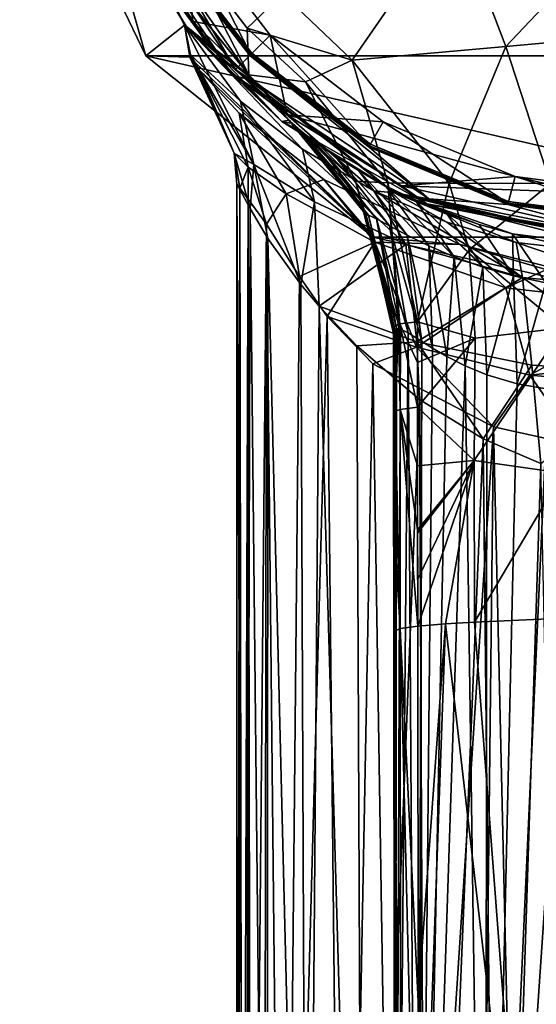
# Model space of a CAD drawing. Header units: metres. Extents: x -22 to 22, y -113 to 37.
# Tile 5 of 9: x -22 to -4, y -48 to -13. Entities that reach past the tile are written whole.
import ezdxf

# ---------------------------------------------------------------- set-up
doc = ezdxf.new("R2010")
doc.units = ezdxf.units.M
doc.layers.add('solid_13478041', color=7, linetype='CONTINUOUS')

msp = doc.modelspace()

# ---------------------------------------------------------------- linework, layer by layer
at = {"layer": 'solid_13478041'}
for points in [[(-22.423258, -5.118313), (-17.98205, -14.340339), (-20.731228, -4.731768, 119.01458)], [(-17.98205, -14.340339), (-16.625154, -13.258119, 119.01458), (-20.731228, -4.731768, 119.01458)], [(-19.370436, -8.023498, 119.712242), (-20.731228, -4.731768, 119.01458), (-16.625154, -13.258119, 119.01458)], [(-22.423258, -5.118313), (22.423258, -5.118313), (17.98205, -14.340339)], [(-22.423258, -5.118313), (17.98205, -14.340339), (-17.98205, -14.340339)], [(-19.546028, -8.097062, 122.539291), (-18.835915, -9.155485, 122.449997), (-16.32608, -13.126424, 122.449997)], [(-14.964399, -14.962169, 122.539291), (-19.546028, -8.097062, 122.539291), (-16.32608, -13.126424, 122.449997)], [(-14.964399, -14.962169, 122.539291), (-19.114676, -9.274648, 122.754044), (-19.546028, -8.097062, 122.539291)], [(-14.82549, -14.82549, 119.712242), (-19.370436, -8.023498, 119.712242), (-16.625154, -13.258119, 119.01458)], [(-14.82549, -14.82549, 119.712242), (-17.547897, -10.135104, 120), (-19.370436, -8.023498, 119.712242)], [(0.007188, -8.394929, 140.401337), (-7.120455, -9.278905, 139.962021), (-5.309127, -14.012709, 140.578278)], [(0.005364, -13.532842, 141.01944), (0.007188, -8.394929, 140.401337), (-5.309127, -14.012709, 140.578278)], [(-19.114676, -9.274648, 122.754044), (-16.567957, -13.300102, 122.753975), (-18.147671, -10.692455, 136.418762)], [(-14.964399, -14.962169, 122.539291), (-16.567957, -13.300102, 122.753975), (-19.114676, -9.274648, 122.754044)], [(-16.32608, -13.126424, 122.449997), (-18.835915, -9.155485, 122.449997), (-16.667433, -9.623079, 122.449997)], [(-7.120455, -9.278905, 139.962021), (-13.157582, -12.152683, 138.881241), (-10.7248, -14.495638, 139.360748)], [(-5.309127, -14.012709, 140.578278), (-7.120455, -9.278905, 139.962021), (-10.7248, -14.495638, 139.360748)], [(-17.503628, -10.105724, 120.432518), (-14.291653, -14.291653, 120.432518), (-16.667433, -9.623079, 122.449997)], [(-14.291653, -14.291653, 120.432518), (-13.608958, -13.608958, 122.449997), (-16.667433, -9.623079, 122.449997)], [(-16.32608, -13.126424, 122.449997), (-16.667433, -9.623079, 122.449997), (-13.608958, -13.608958, 122.449997)], [(-17.450413, -10.075, 120), (-17.547897, -10.135104, 120), (-14.325743, -14.332538, 120)], [(-14.82549, -14.82549, 119.712242), (-14.325743, -14.332538, 120), (-17.547897, -10.135104, 120)], [(-17.537014, -10.125, 120.099998), (-17.450413, -10.075, 120), (-14.24831, -14.248077, 120)], [(-14.318913, -14.318913, 120.23999), (-17.503628, -10.105724, 120.432518), (-17.537014, -10.125, 120.23999)], [(-17.537014, -10.125, 120.099998), (-14.24831, -14.248077, 120), (-14.318913, -14.318913, 120.099998)], [(-17.537014, -10.125, 120.23999), (-17.537014, -10.125, 120.099998), (-14.318913, -14.318913, 120.099998)], [(-14.318913, -14.318913, 120.23999), (-17.537014, -10.125, 120.23999), (-14.318913, -14.318913, 120.099998)], [(-14.318913, -14.318913, 120.23999), (-14.291653, -14.291653, 120.432518), (-17.503628, -10.105724, 120.432518)], [(-14.24831, -14.248077, 120), (-17.450413, -10.075, 120), (-14.325743, -14.332538, 120)], [(-14.359334, -15.012787, 138.14325), (-16.76236, -10.300618, 138.095932), (-17.391665, -10.620089, 137.869873)], [(-13.157582, -12.152683, 138.881241), (-16.76236, -10.300618, 138.095932), (-14.412161, -13.363471, 138.538422)], [(-14.359334, -15.012787, 138.14325), (-14.412161, -13.363471, 138.538422), (-16.76236, -10.300618, 138.095932)], [(-15.826896, -13.889918, 136.856186), (-17.84823, -10.708539, 137.519974), (-18.147671, -10.692455, 136.418762)], [(-16.567957, -13.300102, 122.753975), (-15.826896, -13.889918, 136.856186), (-18.147671, -10.692455, 136.418762)], [(-14.359334, -15.012787, 138.14325), (-17.82052, -10.707552, 137.551422), (-17.84823, -10.708539, 137.519974)], [(-15.826896, -13.889918, 136.856186), (-14.359334, -15.012787, 138.14325), (-17.84823, -10.708539, 137.519974)], [(-14.359334, -15.012787, 138.14325), (-17.391665, -10.620089, 137.869873), (-17.82052, -10.707552, 137.551422)], [(-10.7248, -14.495638, 139.360748), (-13.157582, -12.152683, 138.881241), (-14.412161, -13.363471, 138.538422)], [(-13.005991, -16.416796, 122.449997), (-16.32608, -13.126424, 122.449997), (-13.608958, -13.608958, 122.449997)], [(-14.964399, -14.962169, 122.539291), (-16.32608, -13.126424, 122.449997), (-13.005991, -16.416796, 122.449997)], [(-17.98205, -14.340339), (-16.433723, -14.383327, 79.602867), (-16.625154, -13.258119, 119.01458)], [(-9.95874, -19.096558, 100.299858), (-9.226265, -19.158537, 119.01458), (-16.625154, -13.258119, 119.01458)], [(-14.82549, -14.82549, 119.712242), (-16.625154, -13.258119, 119.01458), (-9.226265, -19.158537, 119.01458)], [(-12.467804, -17.622444, 96.894432), (-9.95874, -19.096558, 100.299858), (-16.625154, -13.258119, 119.01458)], [(-14.655985, -15.939247, 92.357635), (-12.467804, -17.622444, 96.894432), (-16.625154, -13.258119, 119.01458)], [(-15.876415, -14.814079, 88.151749), (-14.655985, -15.939247, 92.357635), (-16.625154, -13.258119, 119.01458)], [(-16.411947, -14.307465, 84.149689), (-15.876415, -14.814079, 88.151749), (-16.625154, -13.258119, 119.01458)], [(-16.433723, -14.383327, 79.602867), (-16.411947, -14.307465, 84.149689), (-16.625154, -13.258119, 119.01458)], [(-16.567957, -13.300102, 122.753975), (-13.191714, -16.654387, 122.754028), (-15.826896, -13.889918, 136.856186)], [(-14.964399, -14.962169, 122.539291), (-13.191714, -16.654387, 122.754028), (-16.567957, -13.300102, 122.753975)], [(-10.7248, -14.495638, 139.360748), (-14.412161, -13.363471, 138.538422), (-12.366573, -15.257587, 138.906631)], [(-14.359334, -15.012787, 138.14325), (-12.366573, -15.257587, 138.906631), (-14.412161, -13.363471, 138.538422)], [(-14.291653, -14.291653, 120.432518), (-10.105724, -17.503628, 120.432518), (-13.608958, -13.608958, 122.449997)], [(-10.105724, -17.503628, 120.432518), (-9.623079, -16.667433, 122.449997), (-13.608958, -13.608958, 122.449997)], [(-13.005991, -16.416796, 122.449997), (-13.608958, -13.608958, 122.449997), (-9.623079, -16.667433, 122.449997)], [(0.005364, -13.532842, 141.01944), (-5.309127, -14.012709, 140.578278), (-3.738162, -18.837345, 141.255478)], [(-15.826896, -13.889918, 136.856186), (-12.952489, -16.599375, 137.339813), (-14.359334, -15.012787, 138.14325)], [(-13.191714, -16.654387, 122.754028), (-12.952489, -16.599375, 137.339813), (-15.826896, -13.889918, 136.856186)], [(-5.309127, -14.012709, 140.578278), (-10.7248, -14.495638, 139.360748), (-7.302653, -18.820074, 140.21991)], [(-3.738162, -18.837345, 141.255478), (-5.309127, -14.012709, 140.578278), (-7.302653, -18.820074, 140.21991)], [(-17.98205, -14.340339), (17.98205, -14.340339), (9.979559, -20.722153)], [(-17.98205, -14.340339), (9.979559, -20.722153), (-9.979559, -20.722153)], [(-17.98205, -14.340339), (-9.979559, -20.722153), (-16.433723, -14.383327, 79.602867)], [(-14.867767, -17.7705, 81.905342), (-16.411947, -14.307465, 84.149689), (-16.433723, -14.383327, 79.602867)], [(-9.979559, -20.722153), (-16.119247, -14.822166, 75.558907), (-16.433723, -14.383327, 79.602867)], [(-14.867767, -17.7705, 81.905342), (-16.433723, -14.383327, 79.602867), (-16.119247, -14.822166, 75.558907)], [(-14.178694, -18.169577, 87.328117), (-15.876415, -14.814079, 88.151749), (-16.411947, -14.307465, 84.149689)], [(-14.867767, -17.7705, 81.905342), (-14.178694, -18.169577, 87.328117), (-16.411947, -14.307465, 84.149689)], [(-8.023498, -19.370436, 119.712242), (-14.325743, -14.332538, 120), (-14.82549, -14.82549, 119.712242)], [(-14.24831, -14.248077, 120), (-14.325743, -14.332538, 120), (-10.126459, -17.55286, 120)], [(-8.023498, -19.370436, 119.712242), (-10.126459, -17.55286, 120), (-14.325743, -14.332538, 120)], [(-14.318913, -14.318913, 120.099998), (-14.24831, -14.248077, 120), (-10.07499, -17.450396, 120)], [(-10.125, -17.537014, 120.23999), (-14.291653, -14.291653, 120.432518), (-14.318913, -14.318913, 120.23999)], [(-14.318913, -14.318913, 120.099998), (-10.07499, -17.450396, 120), (-10.125, -17.537014, 120.099998)], [(-14.318913, -14.318913, 120.23999), (-14.318913, -14.318913, 120.099998), (-10.125, -17.537014, 120.099998)], [(-10.125, -17.537014, 120.23999), (-14.318913, -14.318913, 120.23999), (-10.125, -17.537014, 120.099998)], [(-10.125, -17.537014, 120.23999), (-10.105724, -17.503628, 120.432518), (-14.291653, -14.291653, 120.432518)], [(-10.07499, -17.450396, 120), (-14.24831, -14.248077, 120), (-10.126459, -17.55286, 120)], [(-10.7248, -14.495638, 139.360748), (-12.366573, -15.257587, 138.906631), (-9.460979, -18.806686, 139.465439)], [(-7.302653, -18.820074, 140.21991), (-10.7248, -14.495638, 139.360748), (-9.460979, -18.806686, 139.465439)], [(-9.979559, -20.722153), (-14.70314, -16.358509, 68.909447), (-16.119247, -14.822166, 75.558907)], [(-14.384451, -18.257696, 75.914009), (-16.119247, -14.822166, 75.558907), (-14.70314, -16.358509, 68.909447)], [(-14.384451, -18.257696, 75.914009), (-14.867767, -17.7705, 81.905342), (-16.119247, -14.822166, 75.558907)], [(-14.178694, -18.169577, 87.328117), (-14.655985, -15.939247, 92.357635), (-15.876415, -14.814079, 88.151749)], [(-8.023498, -19.370436, 119.712242), (-14.82549, -14.82549, 119.712242), (-9.226265, -19.158537, 119.01458)], [(-14.964399, -14.962169, 122.539291), (-13.005991, -16.416796, 122.449997), (-8.988166, -18.919512, 122.449997)], [(-8.096952, -19.550644, 122.539291), (-14.964399, -14.962169, 122.539291), (-8.988166, -18.919512, 122.449997)], [(-8.096952, -19.550644, 122.539291), (-13.191714, -16.654387, 122.754028), (-14.964399, -14.962169, 122.539291)], [(-14.359334, -15.012787, 138.14325), (-12.952489, -16.599375, 137.339813), (-12.941959, -16.607569, 137.341385)], [(-14.359334, -15.012787, 138.14325), (-12.941959, -16.607569, 137.341385), (-12.931421, -16.615759, 137.342911)], [(-14.359334, -15.012787, 138.14325), (-12.931421, -16.615759, 137.342911), (-10.597754, -18.752439, 138.73259)], [(-14.359334, -15.012787, 138.14325), (-10.597754, -18.752439, 138.73259), (-12.366573, -15.257587, 138.906631)], [(-10.597754, -18.752439, 138.73259), (-9.460979, -18.806686, 139.465439), (-12.366573, -15.257587, 138.906631)], [(-12.044956, -19.473286, 92.494949), (-12.467804, -17.622444, 96.894432), (-14.655985, -15.939247, 92.357635)], [(-14.178694, -18.169577, 87.328117), (-12.044956, -19.473286, 92.494949), (-14.655985, -15.939247, 92.357635)], [(-9.979559, -20.722153), (-11.711179, -18.692354, 64.593552), (-14.70314, -16.358509, 68.909447)], [(-13.04688, -19.198879, 70.864288), (-14.70314, -16.358509, 68.909447), (-11.711179, -18.692354, 64.593552)], [(-13.04688, -19.198879, 70.864288), (-14.384451, -18.257696, 75.914009), (-14.70314, -16.358509, 68.909447)], [(-13.191714, -16.654387, 122.754028), (-12.951773, -16.599932, 137.048218), (-12.952489, -16.599375, 137.339813)], [(-13.191714, -16.654387, 122.754028), (-12.824758, -16.72489, 135.477676), (-12.951773, -16.599932, 137.048218)], [(-13.005991, -16.416796, 122.449997), (-9.623079, -16.667433, 122.449997), (-4.98111, -18.5902, 122.449997)], [(-8.988166, -18.919512, 122.449997), (-13.005991, -16.416796, 122.449997), (-4.98111, -18.5902, 122.449997)], [(-12.951773, -16.599932, 137.048218), (-12.941959, -16.607569, 137.341385), (-12.952489, -16.599375, 137.339813)], [(-12.951773, -16.599932, 137.048218), (-12.941605, -16.607843, 137.048737), (-12.941959, -16.607569, 137.341385)], [(-10.229611, -19.936796, 137.208817), (-12.941605, -16.607843, 137.048737), (-12.951773, -16.599932, 137.048218)], [(-12.824758, -16.72489, 135.477676), (-10.229611, -19.936796, 137.208817), (-12.951773, -16.599932, 137.048218)], [(-12.931421, -16.615759, 137.049271), (-12.931421, -16.615759, 137.342911), (-12.941959, -16.607569, 137.341385)], [(-12.941605, -16.607843, 137.048737), (-12.931421, -16.615759, 137.049271), (-12.941959, -16.607569, 137.341385)], [(-10.229611, -19.936796, 137.208817), (-12.931421, -16.615759, 137.049271), (-12.941605, -16.607843, 137.048737)], [(-12.931421, -16.615759, 137.049271), (-12.92895, -16.617678, 137.196091), (-12.931421, -16.615759, 137.342911)], [(-11.390432, -18.121719, 137.133438), (-12.931421, -16.615759, 137.342911), (-12.92895, -16.617678, 137.196091)], [(-10.276647, -19.84201, 137.762314), (-12.931421, -16.615759, 137.342911), (-11.390432, -18.121719, 137.133438)], [(-10.276647, -19.84201, 137.762314), (-10.597754, -18.752439, 138.73259), (-12.931421, -16.615759, 137.342911)], [(-11.390432, -18.121719, 137.133438), (-12.92895, -16.617678, 137.196091), (-12.931421, -16.615759, 137.049271)], [(-11.390432, -18.121719, 137.133438), (-12.931421, -16.615759, 137.049271), (-10.229611, -19.936796, 137.208817)], [(-13.191714, -16.654387, 122.754028), (-12.018101, -17.374916, 131.706467), (-12.523156, -16.982838, 133.614349)], [(-13.191714, -16.654387, 122.754028), (-9.126506, -19.185848, 122.754005), (-12.018101, -17.374916, 131.706467)], [(-13.191714, -16.654387, 122.754028), (-12.523156, -16.982838, 133.614349), (-12.824758, -16.72489, 135.477676)], [(-8.096952, -19.550644, 122.539291), (-9.126506, -19.185848, 122.754005), (-13.191714, -16.654387, 122.754028)], [(-12.824758, -16.72489, 135.477676), (-10.146593, -19.942657, 135.720367), (-10.229611, -19.936796, 137.208817)], [(-12.824758, -16.72489, 135.477676), (-12.523156, -16.982838, 133.614349), (-10.146593, -19.942657, 135.720367)], [(-10.105724, -17.503628, 120.432518), (-5.231108, -19.52276, 120.432518), (-9.623079, -16.667433, 122.449997)], [(-5.231108, -19.52276, 120.432518), (-4.98111, -18.5902, 122.449997), (-9.623079, -16.667433, 122.449997)], [(-12.523156, -16.982838, 133.614349), (-9.867843, -20.076487, 134.285126), (-10.146593, -19.942657, 135.720367)], [(-12.523156, -16.982838, 133.614349), (-12.018101, -17.374916, 131.706467), (-9.867843, -20.076487, 134.285126)], [(-8.826951, -20.983221, 97.002892), (-9.95874, -19.096558, 100.299858), (-12.467804, -17.622444, 96.894432)], [(-12.044956, -19.473286, 92.494949), (-8.826951, -20.983221, 97.002892), (-12.467804, -17.622444, 96.894432)], [(-12.018101, -17.374916, 131.706467), (-9.410768, -20.325003, 132.93779), (-9.867843, -20.076487, 134.285126)], [(-12.018101, -17.374916, 131.706467), (-11.332273, -17.85751, 129.956009), (-9.410768, -20.325003, 132.93779)], [(-9.126506, -19.185848, 122.754005), (-11.332273, -17.85751, 129.956009), (-12.018101, -17.374916, 131.706467)], [(-10.07499, -17.450396, 120), (-10.126459, -17.55286, 120), (-5.236999, -19.576067, 120)], [(-8.023498, -19.370436, 119.712242), (-5.236999, -19.576067, 120), (-10.126459, -17.55286, 120)], [(-10.125, -17.537014, 120.099998), (-10.07499, -17.450396, 120), (-5.215042, -19.463438, 120)], [(-5.241086, -19.559998, 120.23999), (-10.105724, -17.503628, 120.432518), (-10.125, -17.537014, 120.23999)], [(-10.125, -17.537014, 120.099998), (-5.215042, -19.463438, 120), (-5.241086, -19.559998, 120.099998)], [(-10.125, -17.537014, 120.23999), (-10.125, -17.537014, 120.099998), (-5.241086, -19.559998, 120.099998)], [(-5.241086, -19.559998, 120.23999), (-10.125, -17.537014, 120.23999), (-5.241086, -19.559998, 120.099998)], [(-5.241086, -19.559998, 120.23999), (-5.231108, -19.52276, 120.432518), (-10.105724, -17.503628, 120.432518)], [(-5.215042, -19.463438, 120), (-10.07499, -17.450396, 120), (-5.236999, -19.576067, 120)], [(-14.867767, -17.7705, 81.905342), (-14.670086, -19.000809, 79.577202), (-14.78291, -18.851894, 82.213776)], [(-14.384451, -18.257696, 75.914009), (-14.670086, -19.000809, 79.577202), (-14.867767, -17.7705, 81.905342)], [(-14.867767, -17.7705, 81.905342), (-14.78291, -18.851894, 82.213776), (-14.313368, -19.708599, 86.140579)], [(-14.867767, -17.7705, 81.905342), (-14.313368, -19.708599, 86.140579), (-14.178694, -18.169577, 87.328117)], [(-11.332273, -17.85751, 129.956009), (-8.788347, -20.655159, 131.711594), (-9.410768, -20.325003, 132.93779)], [(-11.332273, -17.85751, 129.956009), (-10.502422, -18.381216, 128.436707), (-8.788347, -20.655159, 131.711594)], [(-9.126506, -19.185848, 122.754005), (-10.502422, -18.381216, 128.436707), (-11.332273, -17.85751, 129.956009)], [(-14.384451, -18.257696, 75.914009), (-14.380754, -19.381996, 76.977875), (-14.670086, -19.000809, 79.577202)], [(-14.384451, -18.257696, 75.914009), (-13.739895, -20.269939, 73.522697), (-14.380754, -19.381996, 76.977875)], [(-13.04688, -19.198879, 70.864288), (-13.739895, -20.269939, 73.522697), (-14.384451, -18.257696, 75.914009)], [(-14.178694, -18.169577, 87.328117), (-14.313368, -19.708599, 86.140579), (-13.685074, -20.773056, 88.113136)], [(-14.178694, -18.169577, 87.328117), (-13.685074, -20.773056, 88.113136), (-12.524125, -22.388124, 90.494392)], [(-14.178694, -18.169577, 87.328117), (-12.524125, -22.388124, 90.494392), (-12.044956, -19.473286, 92.494949)], [(-10.276647, -19.84201, 137.762314), (-11.390432, -18.121719, 137.133438), (-10.229611, -19.936796, 137.208817)], [(-9.922886, -20.901546, 67.247818), (-13.04688, -19.198879, 70.864288), (-11.711179, -18.692354, 64.593552)], [(-9.979559, -20.722153), (-6.913759, -20.98562, 62.04583), (-11.711179, -18.692354, 64.593552)], [(-9.922886, -20.901546, 67.247818), (-11.711179, -18.692354, 64.593552), (-6.913759, -20.98562, 62.04583)], [(-10.502422, -18.381216, 128.436707), (-8.019405, -21.030008, 130.626923), (-8.788347, -20.655159, 131.711594)], [(-10.502422, -18.381216, 128.436707), (-9.549799, -18.913036, 127.143692), (-8.019405, -21.030008, 130.626923)], [(-9.126506, -19.185848, 122.754005), (-9.549799, -18.913036, 127.143692), (-10.502422, -18.381216, 128.436707)], [(-8.988166, -18.919512, 122.449997), (-4.98111, -18.5902, 122.449997), (0, -19.245974, 122.449997)], [(-5.231108, -19.52276, 120.432518), (0, -20.211449, 120.432518), (-4.98111, -18.5902, 122.449997)], [(0, -19.754482, 121.45359), (0, -19.245974, 122.449997), (-4.98111, -18.5902, 122.449997)], [(0, -20.211449, 120.432518), (0, -19.754482, 121.45359), (-4.98111, -18.5902, 122.449997)], [(-14.78291, -18.851894, 82.213776), (-14.783982, -77.69352, 89.321884), (-14.4797, -77.305649, 92.480835)], [(-14.78291, -18.851894, 82.213776), (-14.670086, -19.000809, 79.577202), (-14.783982, -77.69352, 89.321884)], [(-14.670086, -19.000809, 79.577202), (-14.723838, -77.916336, 87.507156), (-14.783982, -77.69352, 89.321884)], [(-14.313368, -19.708599, 86.140579), (-14.78291, -18.851894, 82.213776), (-14.4797, -77.305649, 92.480835)], [(-14.670086, -19.000809, 79.577202), (-14.582272, -78.110046, 85.929497), (-14.723838, -77.916336, 87.507156)], [(-14.670086, -19.000809, 79.577202), (-14.380754, -19.381996, 76.977875), (-14.582272, -78.110046, 85.929497)], [(-10.597754, -18.752439, 138.73259), (-9.083198, -23.780178, 139.066284), (-9.460979, -18.806686, 139.465439)], [(-9.267756, -23.894167, 138.066849), (-9.083198, -23.780178, 139.066284), (-10.597754, -18.752439, 138.73259)], [(-10.276647, -19.84201, 137.762314), (-9.267756, -23.894167, 138.066849), (-10.597754, -18.752439, 138.73259)], [(-9.549799, -18.913036, 127.143692), (-7.124729, -21.413687, 129.698135), (-8.019405, -21.030008, 130.626923)], [(-9.549799, -18.913036, 127.143692), (-8.505888, -19.420424, 126.08165), (-7.124729, -21.413687, 129.698135)], [(-9.126506, -19.185848, 122.754005), (-8.505888, -19.420424, 126.08165), (-9.549799, -18.913036, 127.143692)], [(-7.302653, -18.820074, 140.21991), (-9.460979, -18.806686, 139.465439), (-8.424347, -23.696064, 139.791626)], [(-9.035979, -23.766449, 139.162643), (-8.424347, -23.696064, 139.791626), (-9.460979, -18.806686, 139.465439)], [(-9.083198, -23.780178, 139.066284), (-9.035979, -23.766449, 139.162643), (-9.460979, -18.806686, 139.465439)], [(-8.988166, -18.919512, 122.449997), (0, -19.245974, 122.449997), (0, -20.945965, 122.449997)], [(-8.096952, -19.550644, 122.539291), (-8.988166, -18.919512, 122.449997), (0, -20.945965, 122.449997)], [(-6.60082, -21.173019, 140.562729), (-7.302653, -18.820074, 140.21991), (-8.424347, -23.696064, 139.791626)], [(-3.738162, -18.837345, 141.255478), (-7.302653, -18.820074, 140.21991), (-6.60082, -21.173019, 140.562729)], [(-3.281589, -23.916632, 141.910202), (-3.738162, -18.837345, 141.255478), (-6.60082, -21.173019, 140.562729)], [(-14.380754, -19.381996, 76.977875), (-14.424662, -78.276573, 84.573296), (-14.582272, -78.110046, 85.929497)], [(-14.380754, -19.381996, 76.977875), (-14.269146, -78.428978, 83.332024), (-14.424662, -78.276573, 84.573296)], [(-14.380754, -19.381996, 76.977875), (-13.739895, -20.269939, 73.522697), (-14.269146, -78.428978, 83.332024)], [(-13.04688, -19.198879, 70.864288), (-12.577089, -22.102419, 71.372017), (-13.739895, -20.269939, 73.522697)], [(-9.922886, -20.901546, 67.247818), (-12.577089, -22.102419, 71.372017), (-13.04688, -19.198879, 70.864288)], [(-9.95874, -19.096558, 100.299858), (-7.385991, -20.195181, 102.620865), (-9.226265, -19.158537, 119.01458)], [(-4.723785, -22.144739, 100.21962), (-7.385991, -20.195181, 102.620865), (-9.95874, -19.096558, 100.299858)], [(-8.826951, -20.983221, 97.002892), (-4.723785, -22.144739, 100.21962), (-9.95874, -19.096558, 100.299858)], [(-9.226265, -19.158537, 119.01458), (0, -21.467997, 105.051651), (0, -21.26437, 119.01458)], [(-4.948078, -20.905153, 104.03949), (0, -21.467997, 105.051651), (-9.226265, -19.158537, 119.01458)], [(-8.023498, -19.370436, 119.712242), (-9.226265, -19.158537, 119.01458), (0, -21.26437, 119.01458)], [(-7.385991, -20.195181, 102.620865), (-4.948078, -20.905153, 104.03949), (-9.226265, -19.158537, 119.01458)], [(-9.126506, -19.185848, 122.754005), (0, -21.245939, 122.754005), (-5.080267, -20.610044, 124.176094)], [(-9.126506, -19.185848, 122.754005), (0, -21.159508, 122.539291), (0, -21.245939, 122.754005)], [(-9.126506, -19.185848, 122.754005), (-5.080267, -20.610044, 124.176094), (-6.251965, -20.279259, 124.612846)], [(-9.126506, -19.185848, 122.754005), (-6.251965, -20.279259, 124.612846), (-7.39815, -19.880795, 125.242188)], [(-9.126506, -19.185848, 122.754005), (-7.39815, -19.880795, 125.242188), (-8.505888, -19.420424, 126.08165)], [(-8.096952, -19.550644, 122.539291), (0, -21.159508, 122.539291), (-9.126506, -19.185848, 122.754005)], [(-8.023498, -19.370436, 119.712242), (0, -21.26437, 119.01458), (0, -20.96641, 119.712242)], [(-8.023498, -19.370436, 119.712242), (0, -20.96641, 119.712242), (-5.236999, -19.576067, 120)], [(-14.313368, -19.708599, 86.140579), (-14.4797, -77.305649, 92.480835), (-13.708631, -77.00106, 94.961502)], [(-13.685074, -20.773056, 88.113136), (-14.313368, -19.708599, 86.140579), (-13.708631, -77.00106, 94.961502)], [(-12.044956, -19.473286, 92.494949), (-12.524125, -22.388124, 90.494392), (-11.881556, -23.144476, 91.517822)], [(-12.044956, -19.473286, 92.494949), (-11.881556, -23.144476, 91.517822), (-8.826951, -20.983221, 97.002892)], [(-8.505888, -19.420424, 126.08165), (-6.125721, -21.774582, 128.934952), (-7.124729, -21.413687, 129.698135)], [(-8.505888, -19.420424, 126.08165), (-7.39815, -19.880795, 125.242188), (-6.125721, -21.774582, 128.934952)], [(-8.096952, -19.550644, 122.539291), (0, -20.945965, 122.449997), (0, -21.159508, 122.539291)], [(-5.241086, -19.559998, 120.099998), (-5.215042, -19.463438, 120), (0, -20.15, 120)], [(0, -20.25, 120.23999), (-5.231108, -19.52276, 120.432518), (-5.241086, -19.559998, 120.23999)], [(0, -20.220711, 120.029289), (-5.241086, -19.559998, 120.099998), (0, -20.15, 120)], [(-5.241086, -19.559998, 120.23999), (-5.241086, -19.559998, 120.099998), (0, -20.25, 120.099998)], [(0, -20.220711, 120.029289), (0, -20.25, 120.099998), (-5.241086, -19.559998, 120.099998)], [(0, -20.25, 120.23999), (-5.241086, -19.559998, 120.23999), (0, -20.25, 120.099998)], [(-5.215042, -19.463438, 120), (-5.236999, -19.576067, 120), (0, -20.264477, 120)], [(0, -20.96641, 119.712242), (0, -20.264477, 120), (-5.236999, -19.576067, 120)], [(0, -20.240267, 120.338165), (0, -20.211449, 120.432518), (-5.231108, -19.52276, 120.432518)], [(0, -20.240267, 120.338165), (-5.231108, -19.52276, 120.432518), (0, -20.25, 120.23999)], [(-5.215042, -19.463438, 120), (0, -20.264477, 120), (0, -20.15, 120)], [(-10.276647, -19.84201, 137.762314), (-10.229611, -19.936796, 137.208817), (-9.267756, -23.894167, 138.066849)], [(-10.229611, -19.936796, 137.208817), (-9.265576, -24.117336, 137.335739), (-9.265608, -24.088861, 137.335007)], [(-9.267756, -23.894167, 138.066849), (-10.229611, -19.936796, 137.208817), (-9.265608, -24.088861, 137.335007)], [(-10.229611, -19.936796, 137.208817), (-9.221937, -23.979279, 136.471298), (-9.265576, -24.117336, 137.335739)], [(-10.229611, -19.936796, 137.208817), (-10.146593, -19.942657, 135.720367), (-9.221937, -23.979279, 136.471298)], [(-10.146593, -19.942657, 135.720367), (-9.154045, -23.941128, 135.966553), (-9.221937, -23.979279, 136.471298)], [(-10.146593, -19.942657, 135.720367), (-9.867843, -20.076487, 134.285126), (-9.154045, -23.941128, 135.966553)], [(-9.867843, -20.076487, 134.285126), (-9.015226, -23.961992, 135.310242), (-9.154045, -23.941128, 135.966553)], [(-9.867843, -20.076487, 134.285126), (-8.748378, -24.094664, 134.476913), (-9.015226, -23.961992, 135.310242)], [(-9.867843, -20.076487, 134.285126), (-9.410768, -20.325003, 132.93779), (-8.748378, -24.094664, 134.476913)], [(-7.39815, -19.880795, 125.242188), (-5.044085, -22.08614, 128.344223), (-6.125721, -21.774582, 128.934952)], [(-7.39815, -19.880795, 125.242188), (-6.251965, -20.279259, 124.612846), (-5.044085, -22.08614, 128.344223)], [(-13.739895, -20.269939, 73.522697), (-13.827688, -78.714783, 81.004333), (-14.269146, -78.428978, 83.332024)], [(-13.739895, -20.269939, 73.522697), (-13.130824, -78.932472, 79.231422), (-13.827688, -78.714783, 81.004333)], [(-13.739895, -20.269939, 73.522697), (-12.577089, -22.102419, 71.372017), (-13.130824, -78.932472, 79.231422)], [(-9.410768, -20.325003, 132.93779), (-8.264361, -24.397804, 133.462051), (-8.748378, -24.094664, 134.476913)], [(-9.410768, -20.325003, 132.93779), (-8.788347, -20.655159, 131.711594), (-8.264361, -24.397804, 133.462051)], [(-4.723785, -22.144739, 100.21962), (-4.948078, -20.905153, 104.03949), (-7.385991, -20.195181, 102.620865)], [(-6.251965, -20.279259, 124.612846), (-5.080267, -20.610044, 124.176094), (-5.044085, -22.08614, 128.344223)], [(-13.685074, -20.773056, 88.113136), (-13.708631, -77.00106, 94.961502), (-12.29805, -76.688774, 97.504845)], [(-12.524125, -22.388124, 90.494392), (-13.685074, -20.773056, 88.113136), (-12.29805, -76.688774, 97.504845)], [(-9.979559, -20.722153), (9.979559, -20.722153), (0, -23)], [(-9.979559, -20.722153), (0, -23), (-6.913759, -20.98562, 62.04583)], [(-8.788347, -20.655159, 131.711594), (-7.892471, -24.630545, 132.880432), (-8.264361, -24.397804, 133.462051)], [(-8.788347, -20.655159, 131.711594), (-8.019405, -21.030008, 130.626923), (-7.892471, -24.630545, 132.880432)], [(-5.080267, -20.610044, 124.176094), (0, -21.245939, 122.754005), (-3.893902, -20.87023, 123.918762)], [(-5.080267, -20.610044, 124.176094), (-3.89947, -22.3283, 127.930107), (-5.044085, -22.08614, 128.344223)], [(-5.080267, -20.610044, 124.176094), (-3.893902, -20.87023, 123.918762), (-3.89947, -22.3283, 127.930107)], [(-9.922886, -20.901546, 67.247818), (-11.59986, -23.51437, 70.497368), (-12.577089, -22.102419, 71.372017)], [(-8.439587, -24.406126, 95.343422), (-8.826951, -20.983221, 97.002892), (-11.881556, -23.144476, 91.517822)], [(-8.456244, -24.591335, 68.748268), (-11.59986, -23.51437, 70.497368), (-9.922886, -20.901546, 67.247818)], [(-5.312315, -22.500612, 65.393845), (-9.922886, -20.901546, 67.247818), (-6.913759, -20.98562, 62.04583)], [(-8.456244, -24.591335, 68.748268), (-9.922886, -20.901546, 67.247818), (-5.312315, -22.500612, 65.393845)], [(-8.439587, -24.406126, 95.343422), (-4.723785, -22.144739, 100.21962), (-8.826951, -20.983221, 97.002892)], [(-8.019405, -21.030008, 130.626923), (-7.389653, -24.923256, 132.246307), (-7.892471, -24.630545, 132.880432)], [(-8.019405, -21.030008, 130.626923), (-7.124729, -21.413687, 129.698135), (-7.389653, -24.923256, 132.246307)], [(-3.717113, -21.790142, 61.377296), (-6.913759, -20.98562, 62.04583), (0, -23)], [(-5.312315, -22.500612, 65.393845), (-6.913759, -20.98562, 62.04583), (-3.717113, -21.790142, 61.377296)], [(0.000018, -22.587132, 101.3554), (0, -21.467997, 105.051651), (-4.948078, -20.905153, 104.03949)], [(-4.723785, -22.144739, 100.21962), (0.000018, -22.587132, 101.3554), (-4.948078, -20.905153, 104.03949)], [(-6.386399, -24.275675, 140.894791), (-6.60082, -21.173019, 140.562729), (-8.424347, -23.696064, 139.791626)], [(-7.124729, -21.413687, 129.698135), (-6.73855, -25.25457, 131.595062), (-7.389653, -24.923256, 132.246307)], [(-7.124729, -21.413687, 129.698135), (-6.125721, -21.774582, 128.934952), (-6.73855, -25.25457, 131.595062)], [(-3.281589, -23.916632, 141.910202), (-6.60082, -21.173019, 140.562729), (-6.386399, -24.275675, 140.894791)], [(-6.125721, -21.774582, 128.934952), (-5.979685, -25.569872, 131.001129), (-6.73855, -25.25457, 131.595062)], [(-6.125721, -21.774582, 128.934952), (-5.044085, -22.08614, 128.344223), (-5.979685, -25.569872, 131.001129)], [(-5.312315, -22.500612, 65.393845), (-3.717113, -21.790142, 61.377296), (-0.000004, -23.119978, 64.827888)], [(-12.577089, -22.102419, 71.372017), (-11.59986, -23.51437, 70.497368), (-13.130824, -78.932472, 79.231422)], [(-4.40041, -25.226219, 97.937912), (-4.723785, -22.144739, 100.21962), (-8.439587, -24.406126, 95.343422)], [(-5.044085, -22.08614, 128.344223), (-4.914252, -25.889362, 130.37999), (-5.979685, -25.569872, 131.001129)], [(-5.044085, -22.08614, 128.344223), (-3.89947, -22.3283, 127.930107), (-4.914252, -25.889362, 130.37999)], [(-4.723785, -22.144739, 100.21962), (0.000015, -25.502769, 98.811775), (0.000018, -22.587132, 101.3554)], [(-4.40041, -25.226219, 97.937912), (0.000015, -25.502769, 98.811775), (-4.723785, -22.144739, 100.21962)], [(-11.881556, -23.144476, 91.517822), (-12.524125, -22.388124, 90.494392), (-12.29805, -76.688774, 97.504845)], [(-4.467405, -25.57913, 67.79348), (-8.456244, -24.591335, 68.748268), (-5.312315, -22.500612, 65.393845)], [(-4.467405, -25.57913, 67.79348), (-5.312315, -22.500612, 65.393845), (-0.000004, -23.119978, 64.827888)], [(-3.89947, -22.3283, 127.930107), (-3.815564, -26.07729, 129.936554), (-4.914252, -25.889362, 130.37999)], [(-11.881556, -23.144476, 91.517822), (-12.29805, -76.688774, 97.504845), (-10.328196, -76.399315, 99.86232)], [(-10.551111, -24.544415, 93.268593), (-11.881556, -23.144476, 91.517822), (-10.328196, -76.399315, 99.86232)], [(-8.439587, -24.406126, 95.343422), (-11.881556, -23.144476, 91.517822), (-10.551111, -24.544415, 93.268593)], [(-4.467405, -25.57913, 67.79348), (-0.000004, -23.119978, 64.827888), (-0.000001, -25.098455, 66.941223)], [(-11.59986, -23.51437, 70.497368), (-11.010064, -79.220367, 76.886711), (-13.130824, -78.932472, 79.231422)], [(-11.59986, -23.51437, 70.497368), (-9.996603, -25.174866, 69.654007), (-11.010064, -79.220367, 76.886711)], [(-8.456244, -24.591335, 68.748268), (-9.996603, -25.174866, 69.654007), (-11.59986, -23.51437, 70.497368)], [(-9.200497, -26.846035, 138.834122), (-9.083198, -23.780178, 139.066284), (-9.267756, -23.894167, 138.066849)], [(-9.266143, -23.99062, 138.073257), (-9.267756, -23.894167, 138.066849), (-9.265608, -24.088861, 137.335007)], [(-9.200497, -26.846035, 138.834122), (-9.267756, -23.894167, 138.066849), (-9.266143, -23.99062, 138.073257)], [(-9.200497, -26.846035, 138.834122), (-9.029176, -26.787249, 139.295578), (-9.083198, -23.780178, 139.066284)], [(-9.029176, -26.787249, 139.295578), (-9.035979, -23.766449, 139.162643), (-9.083198, -23.780178, 139.066284)], [(-9.035979, -23.766449, 139.162643), (-8.422688, -25.137646, 139.856903), (-8.424347, -23.696064, 139.791626)], [(-9.035979, -23.766449, 139.162643), (-8.420597, -26.70509, 139.973557), (-8.422688, -25.137646, 139.856903)], [(-9.029176, -26.787249, 139.295578), (-8.420597, -26.70509, 139.973557), (-9.035979, -23.766449, 139.162643)], [(-8.422688, -25.137646, 139.856903), (-6.386399, -24.275675, 140.894791), (-8.424347, -23.696064, 139.791626)], [(-9.266143, -23.99062, 138.073257), (-9.265608, -24.088861, 137.335007), (-9.265608, -24.088861, 138.079788)], [(-9.200497, -26.846035, 138.834122), (-9.266143, -23.99062, 138.073257), (-9.265608, -24.088861, 138.079788)], [(-9.265576, -24.117336, 137.335739), (-9.265544, -24.146301, 137.336502), (-9.265608, -24.088861, 138.079788)], [(-9.265608, -24.088861, 138.079788), (-9.265608, -24.088861, 137.335007), (-9.265576, -24.117336, 137.335739)], [(-9.265608, -24.088861, 138.079788), (-9.265544, -24.146301, 137.336502), (-9.264108, -25.436987, 138.173462)], [(-9.200497, -26.846035, 138.834122), (-9.265608, -24.088861, 138.079788), (-9.264108, -25.436987, 138.173462)], [(-9.221937, -23.979279, 136.471298), (-9.265544, -24.146301, 137.336502), (-9.265576, -24.117336, 137.335739)], [(-9.210111, -73.961212, 143.564774), (-9.265544, -24.146301, 137.336502), (-9.221937, -23.979279, 136.471298)], [(-9.264108, -25.436987, 138.173462), (-9.265544, -24.146301, 137.336502), (-9.262475, -26.904196, 138.293839)], [(-9.210111, -73.961212, 143.564774), (-9.262475, -26.904196, 138.293839), (-9.265544, -24.146301, 137.336502)], [(-9.210111, -73.961212, 143.564774), (-9.221937, -23.979279, 136.471298), (-9.154045, -23.941128, 135.966553)], [(-9.210111, -73.961212, 143.564774), (-9.154045, -23.941128, 135.966553), (-9.015226, -23.961992, 135.310242)], [(-9.210111, -73.961212, 143.564774), (-9.015226, -23.961992, 135.310242), (-8.748378, -24.094664, 134.476913)], [(-8.430458, -74.387733, 140.146423), (-9.210111, -73.961212, 143.564774), (-8.748378, -24.094664, 134.476913)], [(-8.430458, -74.387733, 140.146423), (-8.748378, -24.094664, 134.476913), (-8.264361, -24.397804, 133.462051)], [(-3.281589, -23.916632, 141.910202), (-6.386399, -24.275675, 140.894791), (-6.428256, -28.580423, 141.344009)], [(-3.302671, -29.025902, 142.522125), (-3.281589, -23.916632, 141.910202), (-6.428256, -28.580423, 141.344009)], [(-8.439587, -24.406126, 95.343422), (-10.551111, -24.544415, 93.268593), (-8.349854, -26.43976, 95.370941)], [(-8.349854, -26.43976, 95.370941), (-10.551111, -24.544415, 93.268593), (-10.328196, -76.399315, 99.86232)], [(-8.456244, -24.591335, 68.748268), (-5.750175, -27.397911, 68.585129), (-9.996603, -25.174866, 69.654007)], [(-4.467405, -25.57913, 67.79348), (-5.750175, -27.397911, 68.585129), (-8.456244, -24.591335, 68.748268)], [(-8.439587, -24.406126, 95.343422), (-8.349854, -26.43976, 95.370941), (-6.111636, -27.825304, 96.806755)], [(-4.40041, -25.226219, 97.937912), (-8.439587, -24.406126, 95.343422), (-6.111636, -27.825304, 96.806755)], [(-8.367523, -74.403656, 140.018478), (-8.430458, -74.387733, 140.146423), (-8.264361, -24.397804, 133.462051)], [(-8.422688, -25.137646, 139.856903), (-8.420597, -26.70509, 139.973557), (-6.386399, -24.275675, 140.894791)], [(-8.420597, -26.70509, 139.973557), (-6.428256, -28.580423, 141.344009), (-6.386399, -24.275675, 140.894791)], [(-8.367523, -74.403656, 140.018478), (-8.264361, -24.397804, 133.462051), (-7.892471, -24.630545, 132.880432)], [(-8.367523, -74.403656, 140.018478), (-7.892471, -24.630545, 132.880432), (-7.389653, -24.923256, 132.246307)], [(-8.367523, -74.403656, 140.018478), (-7.389653, -24.923256, 132.246307), (-6.73855, -25.25457, 131.595062)], [(-9.996603, -25.174866, 69.654007), (-9.132416, -79.339874, 75.913391), (-11.010064, -79.220367, 76.886711)], [(-9.996603, -25.174866, 69.654007), (-5.750175, -27.397911, 68.585129), (-9.132416, -79.339874, 75.913391)], [(-6.025743, -74.750259, 137.225433), (-8.367523, -74.403656, 140.018478), (-6.73855, -25.25457, 131.595062)], [(-6.025743, -74.750259, 137.225433), (-6.73855, -25.25457, 131.595062), (-5.979685, -25.569872, 131.001129)], [(-4.40041, -25.226219, 97.937912), (-6.111636, -27.825304, 96.806755), (-4.074791, -28.692501, 97.642448)], [(-4.467405, -25.57913, 67.79348), (-0.000001, -25.098455, 66.941223), (-0.000002, -25.960337, 67.455841)], [(-4.40041, -25.226219, 97.937912), (-4.074791, -28.692501, 97.642448), (0.000015, -25.502769, 98.811775)], [(-9.200497, -26.846035, 138.834122), (-9.264108, -25.436987, 138.173462), (-9.262475, -26.904196, 138.293839)], [(-6.025743, -74.750259, 137.225433), (-5.979685, -25.569872, 131.001129), (-4.914252, -25.889362, 130.37999)], [(-4.467405, -25.57913, 67.79348), (-2.722232, -28.067574, 68.267586), (-5.750175, -27.397911, 68.585129)], [(-4.467405, -25.57913, 67.79348), (-0.000002, -25.960337, 67.455841), (-2.722232, -28.067574, 68.267586)], [(-6.025743, -74.750259, 137.225433), (-4.914252, -25.889362, 130.37999), (-3.815564, -26.07729, 129.936554)], [(-6.025743, -74.750259, 137.225433), (-3.815564, -26.07729, 129.936554), (-2.70817, -26.130482, 129.654678)], [(-6.025743, -74.750259, 137.225433), (-2.70817, -26.130482, 129.654678), (-2.653828, -74.930222, 135.756027)], [(-8.349854, -26.43976, 95.370941), (-10.328196, -76.399315, 99.86232), (-8.109737, -76.180977, 101.640549)], [(-6.111636, -27.825304, 96.806755), (-8.349854, -26.43976, 95.370941), (-8.109737, -76.180977, 101.640549)], [(-9.030856, -34.49081, 140.15416), (-9.200497, -26.846035, 138.834122), (-9.262475, -26.904196, 138.293839)], [(-9.210111, -73.961212, 143.564774), (-9.258185, -30.758677, 138.769104), (-9.262475, -26.904196, 138.293839)], [(-9.030856, -34.49081, 140.15416), (-9.262475, -26.904196, 138.293839), (-9.258185, -30.758677, 138.769104)], [(-9.030856, -34.49081, 140.15416), (-9.029176, -26.787249, 139.295578), (-9.200497, -26.846035, 138.834122)], [(-9.030856, -34.49081, 140.15416), (-8.411672, -34.412628, 140.862915), (-9.029176, -26.787249, 139.295578)], [(-9.029176, -26.787249, 139.295578), (-8.417899, -28.769127, 140.181046), (-8.420597, -26.70509, 139.973557)], [(-9.029176, -26.787249, 139.295578), (-8.411672, -34.412628, 140.862915), (-8.415797, -31.021366, 140.445724)], [(-9.029176, -26.787249, 139.295578), (-8.415797, -31.021366, 140.445724), (-8.417899, -28.769127, 140.181046)], [(-8.420597, -26.70509, 139.973557), (-8.417899, -28.769127, 140.181046), (-6.428256, -28.580423, 141.344009)], [(-5.750175, -27.397911, 68.585129), (-6.335221, -79.440605, 75.092972), (-9.132416, -79.339874, 75.913391)], [(-5.750175, -27.397911, 68.585129), (-4.549264, -79.478706, 74.782661), (-6.335221, -79.440605, 75.092972)], [(-5.750175, -27.397911, 68.585129), (-2.722232, -28.067574, 68.267586), (-4.549264, -79.478706, 74.782661)], [(-6.111636, -27.825304, 96.806755), (-8.109737, -76.180977, 101.640549), (-5.606672, -76.02137, 102.940414)], [(-4.074791, -28.692501, 97.642448), (-6.111636, -27.825304, 96.806755), (-5.606672, -76.02137, 102.940414)], [(-2.722232, -28.067574, 68.267586), (-2.801279, -79.502411, 74.589645), (-4.549264, -79.478706, 74.782661)], [(-8.417899, -28.769127, 140.181046), (-8.415797, -31.021366, 140.445724), (-6.428256, -28.580423, 141.344009)], [(-8.415797, -31.021366, 140.445724), (-8.41562, -31.08145, 140.453094), (-6.428256, -28.580423, 141.344009)], [(-8.41562, -31.08145, 140.453094), (-8.415467, -31.141523, 140.460434), (-6.428256, -28.580423, 141.344009)], [(-8.415467, -31.141523, 140.460434), (-8.412494, -32.759739, 140.659821), (-6.428256, -28.580423, 141.344009)], [(-8.412494, -32.759739, 140.659821), (-8.411672, -34.412628, 140.862915), (-6.428256, -28.580423, 141.344009)], [(-8.411672, -34.412628, 140.862915), (-7.435582, -34.335155, 141.493881), (-6.428256, -28.580423, 141.344009)], [(-7.435582, -34.335155, 141.493881), (-6.411783, -34.267464, 142.045181), (-6.428256, -28.580423, 141.344009)], [(-3.302671, -29.025902, 142.522125), (-6.428256, -28.580423, 141.344009), (-6.411783, -34.267464, 142.045181)], [(-4.074791, -28.692501, 97.642448), (-5.606672, -76.02137, 102.940414), (-3.072346, -75.932182, 103.666771)], [(-3.293832, -34.13184, 143.149765), (-3.302671, -29.025902, 142.522125), (-6.411783, -34.267464, 142.045181)], [(-9.210111, -73.961212, 143.564774), (-9.253897, -34.613041, 139.2453), (-9.258185, -30.758677, 138.769104)], [(-9.030856, -34.49081, 140.15416), (-9.258185, -30.758677, 138.769104), (-9.253897, -34.613041, 139.2453)], [(-8.415797, -31.021366, 140.445724), (-8.411672, -34.412628, 140.862915), (-8.41562, -31.08145, 140.453094)], [(-8.41562, -31.08145, 140.453094), (-8.411672, -34.412628, 140.862915), (-8.415467, -31.141523, 140.460434)], [(-8.415467, -31.141523, 140.460434), (-8.411672, -34.412628, 140.862915), (-8.412494, -32.759739, 140.659821)], [(-4.402155, -60.585876, 146.089462), (-6.411783, -34.267464, 142.045181), (-7.435582, -34.335155, 141.493881)], [(-4.402155, -60.585876, 146.089462), (-3.293832, -34.13184, 143.149765), (-6.411783, -34.267464, 142.045181)], [(-4.402155, -60.585876, 146.089462), (-2.955714, -60.539574, 146.466583), (-3.293832, -34.13184, 143.149765)], [(-9.000976, -60.911427, 143.413147), (-9.030856, -34.49081, 140.15416), (-9.253897, -34.613041, 139.2453)], [(-9.210111, -73.961212, 143.564774), (-9.2392, -47.820667, 140.873108), (-9.253897, -34.613041, 139.2453)], [(-9.000976, -60.911427, 143.413147), (-9.253897, -34.613041, 139.2453), (-9.2392, -47.820667, 140.873108)], [(-9.030856, -34.49081, 140.15416), (-8.396061, -47.622917, 142.492584), (-8.411672, -34.412628, 140.862915)], [(-9.030856, -34.49081, 140.15416), (-8.380409, -60.827499, 144.121582), (-8.396061, -47.622917, 142.492584)], [(-9.000976, -60.911427, 143.413147), (-8.380409, -60.827499, 144.121582), (-9.030856, -34.49081, 140.15416)], [(-7.435582, -34.335155, 141.493881), (-8.411672, -34.412628, 140.862915), (-8.396061, -47.622917, 142.492584)], [(-8.396061, -47.622917, 142.492584), (-8.380409, -60.827499, 144.121582), (-7.435582, -34.335155, 141.493881)], [(-8.380409, -60.827499, 144.121582), (-4.402155, -60.585876, 146.089462), (-7.435582, -34.335155, 141.493881)]]:
    msp.add_3dface(points, dxfattribs=at)

doc.saveas('drawing.dxf')
